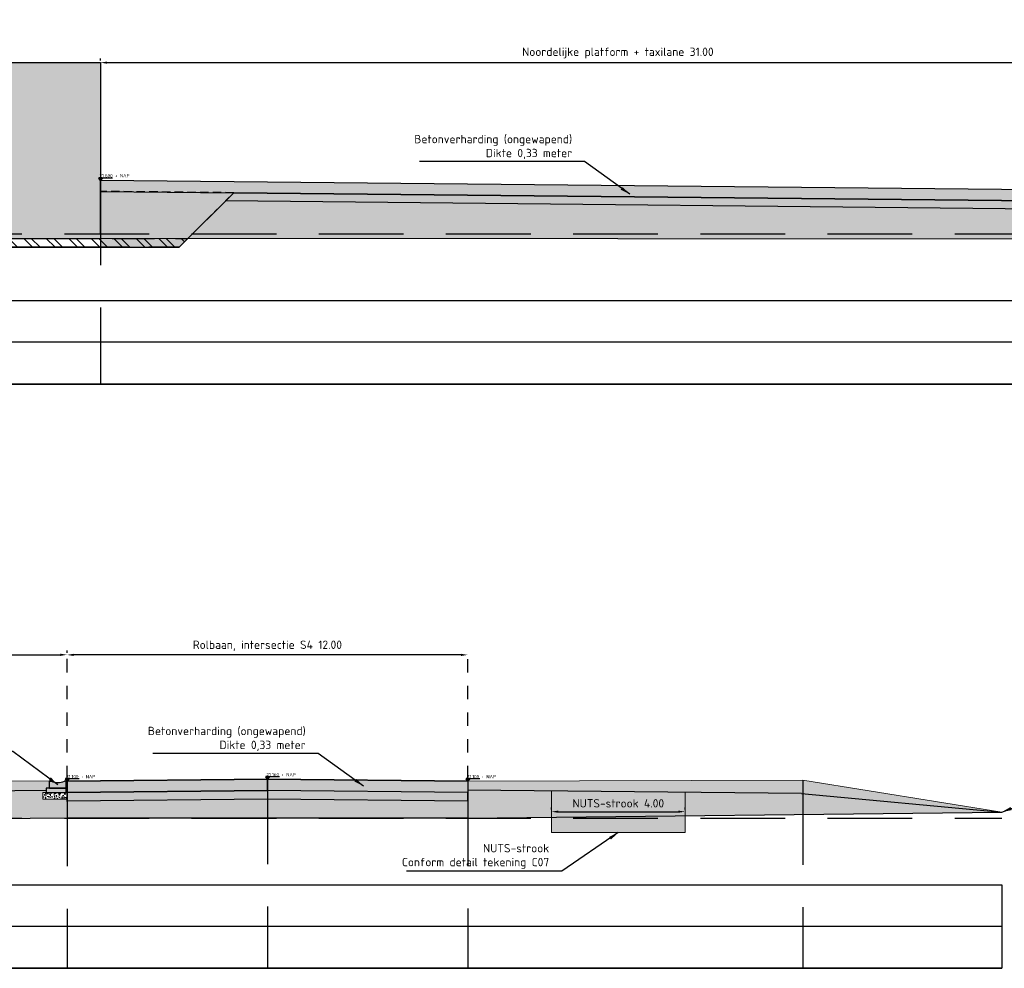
# Model space of a CAD drawing. Header units: metres. Extents: x 175829 to 176206141, y 407048 to 407918896.
# Tile 229 of 256: x 180824 to 180854, y 407084 to 407113. Entities that reach past the tile are written whole.
import ezdxf

# ---------------------------------------------------------------- set-up
doc = ezdxf.new("R2010")
doc.units = ezdxf.units.M
doc.header["$LTSCALE"] = 0.2
doc.header["$PDMODE"] = 3
doc.header["$PDSIZE"] = 1
for name, pattern in [('ACAD_ISO08W100', [36, 24, -3, 6, -3]), ('DASHED', [19.05, 12.7, -6.35]), ('XX-HIDDEN', [4, 2, -2])]:
    doc.linetypes.add(name, pattern=pattern)
for name, color, linetype in [('B-GW-BK-DWARSPROFIELEN_AANVULLING_HANGARS-A', 243, 'DASHED'), ('B-GW-BK-DWARSPROFIELEN_AANVULLING_HANGARS-G', 243, 'DASHED'), ('N-BOUWKUNDIG-FUNDERINGSBALK-GEBOUW-A', 170, 'Continuous'), ('N-BOUWKUNDIG-FUNDERINGSBALK-GEBOUW-G', 170, 'Continuous'), ('N-GW-GW_GRONDWERK_TERREININRICHTINGEN_0.40-MV-G', 2, 'Continuous'), ('N-GW-VH-DWARSPROFIELEN_MAAIVELDLIJN_NIEUW-G', 4, 'Continuous'), ('N-GW-VH-DWARSPROFIELEN_ONTGRAVEN-A', 254, 'DASHED'), ('N-GW-VH-DWARSPROFIELEN_ONTGRAVEN-G', 3, 'DASHED'), ('N-GW-VH_GRONDWERK_VERHARDINGEN_S&R_0.58-MV-A', 252, 'Continuous'), ('N-WE-VH-BETONVERHARDING_330mm_PLATFORM-S&R-G', 3, 'Continuous'), ('N-WE-VH-BETONVERHARDING_MOLGOTEN_PLATFORM-S&R-A', 253, 'Continuous'), ('N-WE-VH-BETONVERHARDING_MOLGOTEN_PLATFORM-S&R-G', 3, 'Continuous'), ('N-WE-VH-BETONVERHARDING_PLATFORM-S&R_AFWATERINGSGOOT_BETONSLOOF_DETAIL-A', 252, 'Continuous'), ('N-WE-VH-BETONVERHARDING_PLATFORM-S&R_AFWATERINGSGOOT_BETONSLOOF_DETAIL-G', 2, 'Continuous'), ('N-WE-VH-CO-VOEGEN_BETONVERHARDING_UITZET_CONSTRUCTIEVOEG-G', 254, 'ACAD_ISO08W100'), ('N-WE-VH-GRONDWERK_BETONGRANULAAT_S&R-G', 3, 'Continuous'), ('X-HOOGTES-XX_HOOGTE_BETONVERHARDING_AFGEWERKT-T', 7, 'Continuous'), ('X-XX-AL-DWARSPROFIELEN-G', 2, 'Continuous'), ('X-XX-AL-DWARSPROFIELEN_20.00+NAP-G', 255, 'DASHED'), ('X-XX-AL-DWARSPROFIELEN_BESTAANDE_MAAIVELD_VOOR_OPBREKEN-G', 222, 'Continuous')]:
    doc.layers.add(name, color=color, linetype=linetype)
for name, color, linetype, lineweight in [('B-WE-VH-GRONDWERK_BETONGRANULAAT_S&R-G', 254, 'Continuous', 18), ('N-GW-TI_AFWERKING_TERREIN_GROND-A', 94, 'Continuous', 13), ('N-GW-TI_AFWERKING_TERREIN_GROND-G', 3, 'Continuous', 13), ('N-OI-K&L-KABELS_LEIDINGEN-NUTSSTROOK-A', 30, 'Continuous', 13), ('N-OI-K&L-KABELS_LEIDINGEN-NUTSSTROOK-G', 30, 'Continuous', 13), ('N-WE-VH-GRONDWERK_BETONGRANULAAT_S&R-A', 252, 'Continuous', 18)]:
    doc.layers.add(name, color=color, linetype=linetype, lineweight=lineweight)
doc.layers.add('N-WE-VH-BETONVERHARDING_330mm_PLATFORM-S&R-A', color=7, linetype='Continuous', true_color=0xf0f0f0)
doc.styles.add('NLCS 2.5 mm', font='isocpeur.ttf', dxfattribs={"height": 2.5})
doc.styles.add('NLCS-ISO', font='isocpeur.ttf')
doc.styles.add('RVB 5.0 mm IT', font='isocpeur.ttf', dxfattribs={"height": 5})
doc.dimstyles.new('NLCS-ARROW', dxfattribs={"dimtxt": 2.5, "dimasz": 3, "dimexe": 1.25, "dimexo": 0.625, "dimgap": 0.75, "dimtad": 1, "dimzin": 0, "dimdsep": 46, "dimtxsty": 'NLCS 2.5 mm', "dimcen": 0, "dimdle": 1, "dimclrd": 1, "dimclre": 251, "dimclrt": 7, "dimazin": 0, "dimtfac": 1, "dimtmove": 1, "dimatfit": 3, "dimfxl": 1, "dimtfillclr": 7, "dimtolj": 1, "dimtzin": 0, "dimarcsym": 0})

# ---------------------------------------------------------------- blocks, each defined once
blk = doc.blocks.new('*D100')
at = {"layer": 'Defpoints', "color": 0, "transparency": 16777216}
for p in [(180826.827, 407111.31), (180857.827, 407111.31), (180857.827, 407107.475)]:
    blk.add_point(p, dxfattribs=at)
at = {"layer": 'X-XX-AL-DWARSPROFIELEN-G', "color": 251, "linetype": 'XX-HIDDEN', "lineweight": -2, "transparency": 16777216}
for p, q in [((180826.827, 407111.372), (180826.827, 407111.435)), ((180857.827, 407107.537), (180857.827, 407111.435))]:
    blk.add_line(p, q, dxfattribs=at)
at = {"layer": 'X-XX-AL-DWARSPROFIELEN-G', "color": 1, "lineweight": -2, "transparency": 16777216}
blk.add_line((180827.027, 407111.31), (180857.627, 407111.31), dxfattribs=at)
at = {"layer": 'X-XX-AL-DWARSPROFIELEN-G', "color": 1, "transparency": 16777216}
for points in [[(180827.027, 407111.343), (180827.027, 407111.276), (180826.827, 407111.31)], [(180857.627, 407111.343), (180857.627, 407111.276), (180857.827, 407111.31)]]:
    blk.add_solid(points, dxfattribs=at)
at = {"layer": 'X-XX-AL-DWARSPROFIELEN-G', "color": 7, "transparency": 16777216, "insert": (180842.327, 407111.597), "char_height": 0.25, "attachment_point": 5, "style": 'NLCS-ISO'}
blk.add_mtext('\\A1;Noordelijke platform + taxilane 31.00', dxfattribs=at)
blk = doc.blocks.new('*D99')
at = {"layer": 'Defpoints', "color": 0, "transparency": 16777216}
for p in [(180825.827, 407093.571), (180825.827, 407089.787), (180837.829, 407089.785)]:
    blk.add_point(p, dxfattribs=at)
at = {"layer": 'X-XX-AL-DWARSPROFIELEN-G', "color": 251, "linetype": 'XX-HIDDEN', "lineweight": -2, "transparency": 16777216}
for p, q in [((180825.827, 407089.849), (180825.827, 407093.696)), ((180837.829, 407089.847), (180837.829, 407093.696))]:
    blk.add_line(p, q, dxfattribs=at)
at = {"layer": 'X-XX-AL-DWARSPROFIELEN-G', "color": 1, "lineweight": -2, "transparency": 16777216}
blk.add_line((180837.629, 407093.571), (180826.027, 407093.571), dxfattribs=at)
at = {"layer": 'X-XX-AL-DWARSPROFIELEN-G', "color": 1, "transparency": 16777216}
for points in [[(180826.027, 407093.605), (180826.027, 407093.538), (180825.827, 407093.571)], [(180837.629, 407093.605), (180837.629, 407093.538), (180837.829, 407093.571)]]:
    blk.add_solid(points, dxfattribs=at)
at = {"layer": 'X-XX-AL-DWARSPROFIELEN-G', "color": 7, "transparency": 16777216, "insert": (180831.828, 407093.846), "char_height": 0.25, "attachment_point": 5, "style": 'NLCS-ISO'}
blk.add_mtext('\\A1;Rolbaan, intersectie S4 12.00', dxfattribs=at)
blk = doc.blocks.new('*D95')
at = {"layer": 'Defpoints', "color": 0, "transparency": 16777216}
for p in [(180814.497, 407093.575), (180825.827, 407093.575), (180825.827, 407093.575)]:
    blk.add_point(p, dxfattribs=at)
at = {"layer": 'N-GW-TI_AFWERKING_TERREIN_GROND-G', "color": 251, "linetype": 'XX-HIDDEN', "lineweight": -2, "transparency": 16777216}
for p, q in [((180814.497, 407093.637), (180814.497, 407093.7)), ((180825.827, 407093.637), (180825.827, 407093.7))]:
    blk.add_line(p, q, dxfattribs=at)
at = {"layer": 'N-GW-TI_AFWERKING_TERREIN_GROND-G', "color": 1, "lineweight": -2, "transparency": 16777216}
blk.add_line((180814.697, 407093.575), (180825.627, 407093.575), dxfattribs=at)
at = {"layer": 'N-GW-TI_AFWERKING_TERREIN_GROND-G', "color": 1, "transparency": 16777216}
for points in [[(180814.697, 407093.608), (180814.697, 407093.541), (180814.497, 407093.575)], [(180825.627, 407093.608), (180825.627, 407093.541), (180825.827, 407093.575)]]:
    blk.add_solid(points, dxfattribs=at)
at = {"layer": 'N-GW-TI_AFWERKING_TERREIN_GROND-G', "color": 7, "transparency": 16777216, "insert": (180820.162, 407093.862), "char_height": 0.25, "attachment_point": 5, "style": 'NLCS-ISO'}
blk.add_mtext('\\A1;Afwateringsgoot + TWY strip 11.33', dxfattribs=at)
blk = doc.blocks.new('*D94')
at = {"layer": 'Defpoints', "color": 0, "transparency": 16777216}
for p in [(180840.339, 407088.874), (180844.339, 407088.876), (180844.339, 407088.876)]:
    blk.add_point(p, dxfattribs=at)
at = {"layer": 'N-GW-TI_AFWERKING_TERREIN_GROND-G', "color": 251, "linetype": 'XX-HIDDEN', "lineweight": -2, "transparency": 16777216}
for p, q in [((180840.339, 407088.937), (180840.339, 407089.001)), ((180844.339, 407088.938), (180844.339, 407089.001))]:
    blk.add_line(p, q, dxfattribs=at)
at = {"layer": 'N-GW-TI_AFWERKING_TERREIN_GROND-G', "color": 1, "lineweight": -2, "transparency": 16777216}
blk.add_line((180840.539, 407088.876), (180844.139, 407088.876), dxfattribs=at)
at = {"layer": 'N-GW-TI_AFWERKING_TERREIN_GROND-G', "color": 1, "transparency": 16777216}
for points in [[(180840.539, 407088.909), (180840.539, 407088.842), (180840.339, 407088.876)], [(180844.139, 407088.909), (180844.139, 407088.842), (180844.339, 407088.876)]]:
    blk.add_solid(points, dxfattribs=at)
at = {"layer": 'N-GW-TI_AFWERKING_TERREIN_GROND-G', "color": 7, "transparency": 16777216, "insert": (180842.339, 407089.126), "char_height": 0.25, "attachment_point": 5, "style": 'NLCS-ISO'}
blk.add_mtext('\\A1;NUTS-strook 4.00', dxfattribs=at)

msp = doc.modelspace()

# ---------------------------------------------------------------- hatches: boundary and pattern name
at = {"layer": 'B-GW-BK-DWARSPROFIELEN_AANVULLING_HANGARS-A', "transparency": 33554483}
h = msp.add_hatch(color=256, dxfattribs=at)
h.dxf.hatch_style = 1
h.paths.add_polyline_path([(180830.8275, 407107.4139), (180826.8275, 407107.4538), (180826.8275, 407105.7846), (180829.1812, 407105.7846)])
at = {"layer": 'B-WE-VH-GRONDWERK_BETONGRANULAAT_S&R-G', "transparency": 33554559}
h = msp.add_hatch(dxfattribs=at)
h.set_pattern_fill('AR-CONC', color=256, scale=0.001)
h.set_pattern_definition([(50, (46.5, -17.88), (0.182184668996, -0.01593908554), [0.01905, -0.20955]), (355, (46.5, -17.88), (-0.035243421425, 0.19105684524), [0.01524, -0.16764058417]), (100.4514447, (46.51518, -17.88134), (0.14694124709, 0.17511775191), [0.0161900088, -0.1780902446]), (46.1842, (46.5, -17.8292), (0.27107904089, -0.04204232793), [0.028575, -0.314325]), (96.63555761, (46.5226, -17.8327), (0.23740413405, 0.2474261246), [0.02428502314, -0.26713560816]), (351.18415117, (46.5, -17.8292), (0.23740413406, 0.24742612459), [0.02285996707, -0.25145973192]), (21, (46.5254, -17.8419), (0.15161439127, -0.102265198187), [0.01905, -0.20955]), (326, (46.5254, -17.8419), (0.06180202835, 0.18418796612), [0.01524, -0.16764]), (71.451445, (46.53803, -17.85043), (0.21341641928, 0.081922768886), [0.0161900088, -0.1780899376]), (37.5, (46.5, -17.88001), (0.003088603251, 0.084555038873), [0, -0.165608, 0, -0.17018, 0, -0.168275]), (7.5, (46.5, -17.88001), (0.06681966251, 0.100180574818), [0, -0.097028, 0, -0.161798, 0, -0.064135]), (327.5, (46.44336, -17.88001), (0.135590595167, -0.005728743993), [0, -0.0635, 0, -0.19812, 0, -0.26289]), (317.5, (46.41796, -17.88001), (0.148129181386, 0.025426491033), [0, -0.08255, 0, -0.131572, 0, -0.18669])])
h.paths.add_polyline_path([(180825.8275, 407089.4546), (180825.1025, 407089.4546), (180825.1025, 407089.2546), (180825.8275, 407089.2546)])
at = {"layer": 'N-BOUWKUNDIG-FUNDERINGSBALK-GEBOUW-A', "ltscale": 0.5, "transparency": 33554559}
h = msp.add_hatch(color=256, dxfattribs=at)
h.dxf.hatch_style = 1
h.paths.add_polyline_path([(180826.8275, 407106.0442), (180826.8275, 407111.3096), (180805.3275, 407111.3096), (180805.3275, 407106.0548)])
at = {"layer": 'N-GW-TI_AFWERKING_TERREIN_GROND-A', "transparency": 33554559}
h = msp.add_hatch(color=256, dxfattribs=at)
h.dxf.hatch_style = 1
h.paths.add_polyline_path([(180825.3025, 407089.7846), (180815.826, 407089.8246), (180815.8275, 407089.4246), (180825.2025, 407089.5196), (180825.2025, 407089.5846), (180825.3025, 407089.5846)])
h = msp.add_hatch(color=256, dxfattribs=at)
h.dxf.hatch_style = 1
h.paths.add_polyline_path([(180847.8647, 407089.8229), (180837.8293, 407089.7846), (180837.8293, 407089.5246), (180847.8275, 407089.4246), (180853.8275, 407088.8646)])
at = {"layer": 'N-GW-VH-DWARSPROFIELEN_ONTGRAVEN-A', "ltscale": 0.5, "true_color": 0xe6e6e6}
h = msp.add_hatch(dxfattribs=at)
h.set_pattern_fill('ANSI32', color=254, scale=0.05, angle=90)
h.set_pattern_definition([(135, (1577.54726, 548.921), (-0.33675960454, -0.33675960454), []), (135, (1577.54726, 549.1455), (-0.33675960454, -0.33675960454), [])])
h.paths.add_polyline_path([(180829.4422, 407106.0429), (180829.1812, 407105.7846), (180802.9738, 407105.7846), (180802.6995, 407106.0561)])
at = {"layer": 'N-GW-VH_GRONDWERK_VERHARDINGEN_S&R_0.58-MV-A', "ltscale": 0.5, "true_color": 0xe6e6e6, "transparency": 33554585}
h = msp.add_hatch(color=254, dxfattribs=at)
h.dxf.hatch_style = 1
h.paths.add_polyline_path([(180857.8275, 407106.1846), (180857.8275, 407106.8946), (180830.5781, 407107.1671), (180829.5853, 407106.1846)])
h.paths.add_polyline_path([(180857.8275, 407106.0246), (180857.8275, 407106.1846), (180829.5853, 407106.1846), (180829.4422, 407106.0429)])
h = msp.add_hatch(color=254, dxfattribs=at)
h.dxf.hatch_style = 1
h.paths.add_polyline_path([(180765.3275, 407088.6846), (180759.3275, 407088.6846), (180759.3275, 407088.5746), (180765.3275, 407088.5746)])
h.paths.add_polyline_path([(180771.3275, 407088.6846), (180765.3275, 407088.6846), (180765.3275, 407088.5746), (180771.3275, 407088.5746)])
h.paths.add_polyline_path([(180781.3275, 407088.6846), (180771.3275, 407088.6846), (180771.3275, 407088.5746), (180771.3279, 407088.5746), (180781.3275, 407088.5946)])
h.paths.add_polyline_path([(180825.8293, 407088.6846), (180815.8275, 407088.6846), (180815.8275, 407088.5946), (180815.8291, 407088.5946)])
h.paths.add_polyline_path([(180814.4975, 407088.6846), (180814.4975, 407088.5962), (180815.8275, 407088.5946), (180815.8275, 407088.6846)])
h.paths.add_polyline_path([(180782.2179, 407088.6846), (180782.2175, 407089.0346), (180798.5775, 407089.0346), (180798.5775, 407089.4246), (180781.3276, 407089.3846), (180781.3275, 407088.6846)])
h.paths.add_polyline_path([(180782.218, 407088.5956), (180782.2179, 407088.6846), (180781.3275, 407088.6846), (180781.3275, 407088.5946)])
h.paths.add_polyline_path([(180798.5775, 407089.0346), (180814.3575, 407089.0346), (180814.4975, 407089.0346), (180814.4975, 407088.6846), (180815.8275, 407088.6846), (180815.8275, 407089.4246), (180798.5775, 407089.4246)])
h.paths.add_polyline_path([(180837.8275, 407089.2046), (180831.8275, 407089.2646), (180831.8275, 407088.6846), (180837.8275, 407088.6846)])
h.paths.add_polyline_path([(180831.8275, 407089.2646), (180825.8289, 407089.2046), (180825.8289, 407089.3446), (180825.8275, 407089.3446), (180825.8275, 407088.6846), (180825.8293, 407088.6846), (180831.8275, 407088.6846)])
h.paths.add_polyline_path([(180825.2025, 407089.4546), (180825.2025, 407089.5184), (180815.8275, 407089.4246), (180815.8275, 407088.6846), (180825.8275, 407088.6846), (180825.8275, 407089.2546), (180825.1025, 407089.2546), (180825.1025, 407089.4546)])
h.paths.add_polyline_path([(180825.8025, 407089.5244), (180825.8025, 407089.4546), (180825.8275, 407089.4546), (180825.8275, 407089.5246)])
h.paths.add_polyline_path([(180765.3275, 407089.2546), (180759.3282, 407089.1946), (180759.3282, 407089.2746), (180759.3275, 407089.2746), (180759.3275, 407088.6846), (180765.3275, 407088.6846)])
h.paths.add_polyline_path([(180771.3275, 407089.1946), (180765.3275, 407089.2546), (180765.3275, 407088.6846), (180771.3275, 407088.6846)])
h.paths.add_polyline_path([(180772.0538, 407089.4432), (180772.0538, 407089.2432), (180771.3288, 407089.2433), (180771.3288, 407089.4433)])
h.paths.add_polyline_path([(180781.3275, 407089.3846), (180771.3275, 407089.4546), (180771.3275, 407088.6846), (180781.3275, 407088.6846)])
h = msp.add_hatch(color=254, dxfattribs=at)
h.dxf.hatch_style = 1
h.paths.add_polyline_path([(180837.8293, 407089.5246), (180837.8275, 407088.6846), (180853.8275, 407088.8646), (180847.8275, 407089.4246)])
at = {"layer": 'N-OI-K&L-KABELS_LEIDINGEN-NUTSSTROOK-A', "transparency": 33554483}
h = msp.add_hatch(color=256, dxfattribs=at)
h.dxf.hatch_style = 1
h.paths.add_polyline_path([(180844.3389, 407089.4595), (180842.3391, 407089.4795), (180840.3393, 407089.4995), (180840.3393, 407088.2495), (180844.3393, 407088.2495)])
at = {"layer": 'N-WE-VH-BETONVERHARDING_330mm_PLATFORM-S&R-A'}
h = msp.add_hatch(color=256, dxfattribs=at)
h.dxf.hatch_style = 1
h.paths.add_polyline_path([(180857.8275, 407107.1446), (180857.8275, 407107.4746), (180826.8275, 407107.7846), (180826.8242, 407107.4538)])
h = msp.add_hatch(color=256, dxfattribs=at)
h.dxf.hatch_style = 1
h.paths.add_polyline_path([(180831.8284, 407089.8446), (180825.8275, 407089.7846), (180825.8275, 407089.4546), (180831.8284, 407089.5146)])
h.paths.add_polyline_path([(180837.8293, 407089.7846), (180831.8284, 407089.8446), (180831.8284, 407089.5146), (180837.8293, 407089.4546)])
at = {"layer": 'N-WE-VH-BETONVERHARDING_MOLGOTEN_PLATFORM-S&R-A', "transparency": 33554687}
h = msp.add_hatch(color=256, dxfattribs=at)
h.dxf.hatch_style = 1
edge = h.paths.add_edge_path()
edge.add_line((180825.8025, 407089.7846), (180825.7525, 407089.7846))
edge.add_arc((180825.5525, 407090.3385), 0.5889, 250.14751, 289.85249, ccw=False)
edge.add_line((180825.3525, 407089.7846), (180825.3025, 407089.7846))
edge.add_line((180825.3025, 407089.7846), (180825.3025, 407089.5846))
edge.add_line((180825.3025, 407089.5846), (180825.8025, 407089.5846))
edge.add_line((180825.8025, 407089.5846), (180825.8025, 407089.7846))
at = {"layer": 'N-WE-VH-BETONVERHARDING_PLATFORM-S&R_AFWATERINGSGOOT_BETONSLOOF_DETAIL-A'}
h = msp.add_hatch(color=256, dxfattribs=at)
h.dxf.hatch_style = 1
h.paths.add_polyline_path([(180825.8025, 407089.5846), (180825.2025, 407089.5846), (180825.2025, 407089.4546), (180825.8025, 407089.4546)])
at = {"layer": 'N-WE-VH-CO-VOEGEN_BETONVERHARDING_UITZET_CONSTRUCTIEVOEG-G', "ltscale": 0.4}
h = msp.add_hatch(color=256, dxfattribs=at)
h.dxf.hatch_style = 1
h.paths.add_polyline_path([(180825.8275, 407089.7796), (180825.8025, 407089.7796), (180825.8025, 407089.4546), (180825.8275, 407089.4546)])
at = {"layer": 'N-WE-VH-GRONDWERK_BETONGRANULAAT_S&R-A', "ltscale": 0.5, "true_color": 0xe6e6e6, "transparency": 33554534}
h = msp.add_hatch(color=254, dxfattribs=at)
h.dxf.hatch_style = 1
h.paths.add_polyline_path([(180830.8275, 407107.4139), (180830.5781, 407107.1671), (180857.8275, 407106.8946), (180857.8275, 407107.1446)])
h = msp.add_hatch(color=254, dxfattribs=at)
h.dxf.hatch_style = 1
h.paths.add_polyline_path([(180831.8284, 407089.5146), (180825.8289, 407089.4546), (180825.8289, 407089.2046), (180831.8289, 407089.2646), (180837.8289, 407089.2046), (180837.8289, 407089.4546)])
at = {"layer": 'X-HOOGTES-XX_HOOGTE_BETONVERHARDING_AFGEWERKT-T', "ltscale": 0.5, "true_color": 0x000000}
h = msp.add_hatch(color=18, dxfattribs=at)
h.dxf.hatch_style = 1
h.paths.add_polyline_path([(180826.8775, 407107.8646), (180826.7775, 407107.8646), (180826.7775, 407107.8446), (180826.8275, 407107.8446), (180826.8775, 407107.8446)])
h.paths.add_polyline_path([(180826.8775, 407107.8446), (180826.8275, 407107.8446), (180826.8275, 407107.7846)])
h.paths.add_polyline_path([(180826.8275, 407107.8446), (180826.7775, 407107.8446), (180826.8275, 407107.7846)])
h = msp.add_hatch(color=18, dxfattribs=at)
h.dxf.hatch_style = 1
h.paths.add_polyline_path([(180826.8775, 407107.8646), (180826.7775, 407107.8646), (180826.7775, 407107.8446), (180826.8275, 407107.8446), (180826.8775, 407107.8446)])
h.paths.add_polyline_path([(180826.8775, 407107.8446), (180826.8275, 407107.8446), (180826.8275, 407107.7846)])
h.paths.add_polyline_path([(180826.8275, 407107.8446), (180826.7775, 407107.8446), (180826.8275, 407107.7846)])
h = msp.add_hatch(color=18, dxfattribs=at)
h.dxf.hatch_style = 1
h.paths.add_polyline_path([(180825.8775, 407089.8646), (180825.7775, 407089.8646), (180825.7775, 407089.8446), (180825.8275, 407089.8446), (180825.8775, 407089.8446)])
h.paths.add_polyline_path([(180825.8775, 407089.8446), (180825.8275, 407089.8446), (180825.8275, 407089.7846)])
h.paths.add_polyline_path([(180825.8275, 407089.8446), (180825.7775, 407089.8446), (180825.8275, 407089.7846)])
h = msp.add_hatch(color=18, dxfattribs=at)
h.dxf.hatch_style = 1
h.paths.add_polyline_path([(180825.8775, 407089.8646), (180825.7775, 407089.8646), (180825.7775, 407089.8446), (180825.8275, 407089.8446), (180825.8775, 407089.8446)])
h.paths.add_polyline_path([(180825.8775, 407089.8446), (180825.8275, 407089.8446), (180825.8275, 407089.7846)])
h.paths.add_polyline_path([(180825.8275, 407089.8446), (180825.7775, 407089.8446), (180825.8275, 407089.7846)])
h = msp.add_hatch(color=18, dxfattribs=at)
h.dxf.hatch_style = 1
h.paths.add_polyline_path([(180831.8784, 407089.9246), (180831.7784, 407089.9246), (180831.7784, 407089.9046), (180831.8284, 407089.9046), (180831.8784, 407089.9046)])
h.paths.add_polyline_path([(180831.8784, 407089.9046), (180831.8284, 407089.9046), (180831.8284, 407089.8446)])
h.paths.add_polyline_path([(180831.8284, 407089.9046), (180831.7784, 407089.9046), (180831.8284, 407089.8446)])
h = msp.add_hatch(color=18, dxfattribs=at)
h.dxf.hatch_style = 1
h.paths.add_polyline_path([(180831.8784, 407089.9246), (180831.7784, 407089.9246), (180831.7784, 407089.9046), (180831.8284, 407089.9046), (180831.8784, 407089.9046)])
h.paths.add_polyline_path([(180831.8784, 407089.9046), (180831.8284, 407089.9046), (180831.8284, 407089.8446)])
h.paths.add_polyline_path([(180831.8284, 407089.9046), (180831.7784, 407089.9046), (180831.8284, 407089.8446)])
h = msp.add_hatch(color=18, dxfattribs=at)
h.dxf.hatch_style = 1
h.paths.add_polyline_path([(180837.8793, 407089.8646), (180837.7793, 407089.8646), (180837.7793, 407089.8446), (180837.8293, 407089.8446), (180837.8793, 407089.8446)])
h.paths.add_polyline_path([(180837.8793, 407089.8446), (180837.8293, 407089.8446), (180837.8293, 407089.7846)])
h.paths.add_polyline_path([(180837.8293, 407089.8446), (180837.7793, 407089.8446), (180837.8293, 407089.7846)])
h = msp.add_hatch(color=18, dxfattribs=at)
h.dxf.hatch_style = 1
h.paths.add_polyline_path([(180837.8793, 407089.8646), (180837.7793, 407089.8646), (180837.7793, 407089.8446), (180837.8293, 407089.8446), (180837.8793, 407089.8446)])
h.paths.add_polyline_path([(180837.8793, 407089.8446), (180837.8293, 407089.8446), (180837.8293, 407089.7846)])
h.paths.add_polyline_path([(180837.8293, 407089.8446), (180837.7793, 407089.8446), (180837.8293, 407089.7846)])

# ---------------------------------------------------------------- linework, layer by layer
at = {"layer": 'B-GW-BK-DWARSPROFIELEN_AANVULLING_HANGARS-A', "flags": 128}
msp.add_lwpolyline([(180826.8275, 407106.1846), (180826.8275, 407107.7846)], dxfattribs=at)
at = {"layer": 'B-GW-BK-DWARSPROFIELEN_AANVULLING_HANGARS-G', "ltscale": 0.1, "flags": 128}
msp.add_lwpolyline([(180830.8275, 407107.4139), (180826.8275, 407107.4538), (180826.8275, 407105.7846), (180829.1812, 407105.7846), (180830.8275, 407107.4139)], dxfattribs=at)
at = {"layer": 'B-WE-VH-GRONDWERK_BETONGRANULAAT_S&R-G', "flags": 128}
msp.add_lwpolyline([(180825.8275, 407088.6846), (180825.8275, 407089.7846)], dxfattribs=at)
msp.add_lwpolyline([(180825.8275, 407089.4546), (180825.1025, 407089.4546), (180825.1025, 407089.2546), (180825.8275, 407089.2546)], close=True, dxfattribs=at)
at = {"layer": 'N-BOUWKUNDIG-FUNDERINGSBALK-GEBOUW-G', "color": 254, "ltscale": 0.5, "true_color": 0xe6e6e6}
msp.add_lwpolyline([(180826.8275, 407105.7846), (180805.3275, 407105.7846), (180805.3275, 407111.3096), (180826.8275, 407111.3096)], close=True, dxfattribs=at)
at = {"layer": 'N-GW-GW_GRONDWERK_TERREININRICHTINGEN_0.40-MV-G', "color": 254, "true_color": 0xe6e6e6}
msp.add_line((180847.8275, 407089.4246), (180837.8275, 407089.5246), dxfattribs=at)
at = {"layer": 'N-GW-GW_GRONDWERK_TERREININRICHTINGEN_0.40-MV-G', "color": 254, "ltscale": 0.5, "true_color": 0xe6e6e6, "flags": 128}
for points in [[(180815.8275, 407089.4246), (180825.2025, 407089.5196)], [(180847.8275, 407089.4246), (180853.8275, 407088.8646)]]:
    msp.add_lwpolyline(points, dxfattribs=at)
at = {"layer": 'N-GW-TI_AFWERKING_TERREIN_GROND-G', "flags": 128}
for points in [[(180815.826, 407089.8246), (180825.3025, 407089.7846), (180825.3025, 407089.5846), (180825.2025, 407089.5846), (180825.2025, 407089.5196), (180815.8275, 407089.4246)], [(180847.8647, 407089.8229), (180837.8293, 407089.7846), (180837.8293, 407089.5246), (180847.8275, 407089.4246), (180853.8275, 407088.8646)]]:
    msp.add_lwpolyline(points, close=True, dxfattribs=at)
at = {"layer": 'N-GW-VH-DWARSPROFIELEN_MAAIVELDLIJN_NIEUW-G', "color": 254, "ltscale": 0.5, "true_color": 0xe6e6e6, "flags": 128}
for points in [[(180830.8275, 407107.4139), (180829.1812, 407105.7846)], [(180857.8275, 407107.1446), (180830.8275, 407107.4139)], [(180802.9738, 407105.7846), (180829.1812, 407105.7846)]]:
    msp.add_lwpolyline(points, dxfattribs=at)
at = {"layer": 'N-GW-VH-DWARSPROFIELEN_ONTGRAVEN-G', "color": 254, "ltscale": 0.5, "true_color": 0xe6e6e6, "flags": 128}
for points in [[(180829.4422, 407106.0429), (180829.1812, 407105.7846), (180802.9738, 407105.7846), (180802.6995, 407106.0561), (180829.4422, 407106.0429)], [(180825.8275, 407089.1846), (180825.8275, 407089.4346)]]:
    msp.add_lwpolyline(points, dxfattribs=at)
at = {"layer": 'N-OI-K&L-KABELS_LEIDINGEN-NUTSSTROOK-G', "flags": 128}
msp.add_lwpolyline([(180842.3391, 407089.4795), (180844.3389, 407089.4595), (180844.3393, 407088.2495), (180840.3393, 407088.2495), (180840.3393, 407089.4995), (180842.3391, 407089.4795)], dxfattribs=at)
at = {"layer": 'N-WE-VH-BETONVERHARDING_330mm_PLATFORM-S&R-G', "flags": 128}
for points in [[(180857.8275, 407107.1446), (180857.8275, 407107.4746), (180826.8275, 407107.7846), (180826.8242, 407107.4538), (180857.8275, 407107.1446)], [(180825.8275, 407089.7846), (180831.8284, 407089.8446), (180831.8284, 407089.5146), (180831.8284, 407089.8446), (180825.8275, 407089.7846), (180825.8275, 407089.4546), (180831.8284, 407089.5146)], [(180837.8293, 407089.7846), (180831.8284, 407089.8446), (180831.8284, 407089.5146), (180831.8284, 407089.8446), (180837.8293, 407089.7846), (180837.8293, 407089.4546), (180831.8284, 407089.5146)]]:
    msp.add_lwpolyline(points, dxfattribs=at)
at = {"layer": 'N-WE-VH-BETONVERHARDING_MOLGOTEN_PLATFORM-S&R-G', "transparency": 33554687}
for p, q in [((180825.3025, 407089.5846), (180825.3025, 407089.7846)), ((180825.3025, 407089.7846), (180825.3525, 407089.7846)), ((180825.8025, 407089.7846), (180825.7525, 407089.7846)), ((180825.8025, 407089.5846), (180825.8025, 407089.7846)), ((180825.3025, 407089.5846), (180825.8025, 407089.5846))]:
    msp.add_line(p, q, dxfattribs=at)
msp.add_arc((180825.5525, 407090.3385), 0.5889, 250.14751, 289.85249, dxfattribs=at)
at = {"layer": 'N-WE-VH-BETONVERHARDING_PLATFORM-S&R_AFWATERINGSGOOT_BETONSLOOF_DETAIL-G', "flags": 128}
msp.add_lwpolyline([(180825.8025, 407089.5846), (180825.2025, 407089.5846), (180825.2025, 407089.4546), (180825.8025, 407089.4546), (180825.8025, 407089.5846)], dxfattribs=at)
at = {"layer": 'N-WE-VH-CO-VOEGEN_BETONVERHARDING_UITZET_CONSTRUCTIEVOEG-G', "ltscale": 0.4, "flags": 128}
msp.add_lwpolyline([(180825.8275, 407089.7796), (180825.8025, 407089.7796), (180825.8025, 407089.4546), (180825.8275, 407089.4546)], close=True, dxfattribs=at)
at = {"layer": 'N-WE-VH-GRONDWERK_BETONGRANULAAT_S&R-G', "color": 254, "ltscale": 0.5, "true_color": 0xe6e6e6, "flags": 128}
msp.add_lwpolyline([(180857.8275, 407107.1446), (180857.8275, 407106.8946), (180830.5781, 407107.1671), (180830.8275, 407107.4139)], close=True, dxfattribs=at)
msp.add_lwpolyline([(180837.8289, 407089.2046), (180837.8289, 407089.4546), (180831.8289, 407089.5146), (180825.8289, 407089.4546), (180825.8289, 407089.2046), (180831.8289, 407089.2646), (180837.8289, 407089.2046)], dxfattribs=at)
at = {"layer": 'X-HOOGTES-XX_HOOGTE_BETONVERHARDING_AFGEWERKT-T', "color": 18, "ltscale": 0.5, "true_color": 0x000000, "flags": 128}
for points in [[(180826.8775, 407107.8646), (180826.7775, 407107.8646), (180826.7775, 407107.8446), (180826.8275, 407107.8446), (180826.8275, 407107.7846), (180826.7775, 407107.8446), (180826.8775, 407107.8446), (180826.8275, 407107.7846), (180826.8775, 407107.8446), (180826.8775, 407107.8646)], [(180826.8775, 407107.8646), (180826.7775, 407107.8646), (180826.7775, 407107.8446), (180826.8275, 407107.8446), (180826.8275, 407107.7846), (180826.7775, 407107.8446), (180826.8775, 407107.8446), (180826.8275, 407107.7846), (180826.8775, 407107.8446), (180826.8775, 407107.8646)], [(180826.8775, 407107.8646), (180827.1908, 407107.8646)], [(180826.8775, 407107.8646), (180827.1908, 407107.8646)], [(180825.8775, 407089.8646), (180825.7775, 407089.8646), (180825.7775, 407089.8446), (180825.8275, 407089.8446), (180825.8275, 407089.7846), (180825.7775, 407089.8446), (180825.8775, 407089.8446), (180825.8275, 407089.7846), (180825.8775, 407089.8446), (180825.8775, 407089.8646)], [(180825.8775, 407089.8646), (180825.7775, 407089.8646), (180825.7775, 407089.8446), (180825.8275, 407089.8446), (180825.8275, 407089.7846), (180825.7775, 407089.8446), (180825.8775, 407089.8446), (180825.8275, 407089.7846), (180825.8775, 407089.8446), (180825.8775, 407089.8646)], [(180825.8775, 407089.8646), (180826.1908, 407089.8646)], [(180825.8775, 407089.8646), (180826.1908, 407089.8646)], [(180831.8784, 407089.9246), (180831.7784, 407089.9246), (180831.7784, 407089.9046), (180831.8284, 407089.9046), (180831.8284, 407089.8446), (180831.7784, 407089.9046), (180831.8784, 407089.9046), (180831.8284, 407089.8446), (180831.8784, 407089.9046), (180831.8784, 407089.9246)], [(180831.8784, 407089.9246), (180831.7784, 407089.9246), (180831.7784, 407089.9046), (180831.8284, 407089.9046), (180831.8284, 407089.8446), (180831.7784, 407089.9046), (180831.8784, 407089.9046), (180831.8284, 407089.8446), (180831.8784, 407089.9046), (180831.8784, 407089.9246)], [(180831.8784, 407089.9246), (180832.1917, 407089.9246)], [(180831.8784, 407089.9246), (180832.1917, 407089.9246)], [(180837.8793, 407089.8646), (180837.7793, 407089.8646), (180837.7793, 407089.8446), (180837.8293, 407089.8446), (180837.8293, 407089.7846), (180837.7793, 407089.8446), (180837.8793, 407089.8446), (180837.8293, 407089.7846), (180837.8793, 407089.8446), (180837.8793, 407089.8646)], [(180837.8793, 407089.8646), (180837.7793, 407089.8646), (180837.7793, 407089.8446), (180837.8293, 407089.8446), (180837.8293, 407089.7846), (180837.7793, 407089.8446), (180837.8793, 407089.8446), (180837.8293, 407089.7846), (180837.8793, 407089.8446), (180837.8793, 407089.8646)], [(180837.8793, 407089.8646), (180838.1926, 407089.8646)], [(180837.8793, 407089.8646), (180838.1926, 407089.8646)]]:
    msp.add_lwpolyline(points, dxfattribs=at)
at = {"layer": 'X-XX-AL-DWARSPROFIELEN-G', "color": 254, "ltscale": 0.5, "true_color": 0xe6e6e6, "flags": 128}
for points in [[(180703.8275, 407104.1846), (180883.8275, 407104.1846)], [(180703.8275, 407104.1846), (180742.8275, 407104.1846), (180773.8275, 407104.1846), (180795.3275, 407104.1846), (180809.0775, 407104.1846), (180815.3275, 407104.1846), (180821.5775, 407104.1846), (180835.3255, 407104.1846), (180883.8275, 407104.1846)], [(180883.8275, 407102.9346), (180703.8275, 407102.9346)], [(180703.8275, 407101.6846), (180883.8275, 407101.6846)], [(180703.8275, 407086.6846), (180853.8275, 407086.6846)], [(180703.8275, 407086.6846), (180742.8275, 407086.6846), (180773.8275, 407086.6846), (180795.3275, 407086.6846), (180809.0775, 407086.6846), (180815.3275, 407086.6846), (180821.5775, 407086.6846), (180835.3255, 407086.6846), (180853.8275, 407086.6846)], [(180853.8275, 407085.4346), (180703.8275, 407085.4346)], [(180703.8275, 407084.1846), (180853.8275, 407084.1846)]]:
    msp.add_lwpolyline(points, dxfattribs=at)
at = {"layer": 'X-XX-AL-DWARSPROFIELEN-G', "color": 254, "ltscale": 0.5, "true_color": 0xe6e6e6}
for points in [[(180703.8275, 407104.1846), (180883.8275, 407104.1846), (180883.8275, 407101.6846), (180703.8275, 407101.6846)], [(180703.8275, 407086.6846), (180853.8275, 407086.6846), (180853.8275, 407084.1846), (180703.8275, 407084.1846)]]:
    msp.add_lwpolyline(points, close=True, dxfattribs=at)
at = {"layer": 'X-XX-AL-DWARSPROFIELEN_20.00+NAP-G'}
for p, q in [((180826.8275, 407107.7846), (180826.8275, 407101.6846)), ((180703.8275, 407106.1846), (180883.8275, 407106.1846)), ((180825.8275, 407089.7796), (180825.8275, 407084.1846)), ((180831.83, 407089.8446), (180831.83, 407084.1846)), ((180837.8293, 407089.7846), (180837.8293, 407084.1846)), ((180847.8647, 407089.8229), (180847.8647, 407084.1846)), ((180703.8275, 407088.6846), (180853.8275, 407088.6846))]:
    msp.add_line(p, q, dxfattribs=at)
at = {"layer": 'X-XX-AL-DWARSPROFIELEN_BESTAANDE_MAAIVELD_VOOR_OPBREKEN-G', "color": 254, "true_color": 0xe6e6e6}
msp.add_line((180805.3275, 407106.0446), (180826.8275, 407106.0446), dxfattribs=at)
at = {"layer": 'X-XX-AL-DWARSPROFIELEN_BESTAANDE_MAAIVELD_VOOR_OPBREKEN-G', "color": 254, "ltscale": 0.5, "true_color": 0xe6e6e6, "flags": 128}
for points in [[(180857.8275, 407106.0246), (180826.8275, 407106.0446)], [(180837.8275, 407088.6846), (180853.8275, 407088.8646)], [(180837.8275, 407088.6846), (180825.8293, 407088.6846), (180815.8291, 407088.5946), (180813.848, 407088.5969)]]:
    msp.add_lwpolyline(points, dxfattribs=at)

# ---------------------------------------------------------------- texts
at = {"layer": 'N-GW-TI_AFWERKING_TERREIN_GROND-G', "color": 7, "insert": (180840.2704, 407087.165), "char_height": 0.25, "attachment_point": 9, "style": 'NLCS 2.5 mm'}
msp.add_mtext('\\A1;NUTS-strook\\PConform detail tekening C07', dxfattribs=at)
at = {"layer": 'X-HOOGTES-XX_HOOGTE_BETONVERHARDING_AFGEWERKT-T', "ltscale": 0.5, "style": 'RVB 5.0 mm IT'}
for s, p in [('21.600 + NAP', (180826.7975, 407107.8746)), ('21.100 + NAP', (180825.7975, 407089.8746)), ('21.160 + NAP', (180831.8, 407089.9346)), ('21.100 + NAP', (180837.7993, 407089.8746))]:
    msp.add_text(s, height=0.1, dxfattribs=at).set_placement(p)
at = {"layer": 'X-XX-AL-DWARSPROFIELEN-G', "color": 2, "ltscale": 0.5, "char_height": 0.25, "attachment_point": 9, "style": 'NLCS 2.5 mm'}
for insert in [(180840.9571, 407108.4198), (180832.9764, 407090.6934)]:
    msp.add_mtext('\\A1;Betonverharding (ongewapend)\\PDikte 0,33 meter', dxfattribs=dict(at, insert=insert))

# ---------------------------------------------------------------- dimensions: what is measured, and where the dimension line sits
at = {"layer": 'N-GW-TI_AFWERKING_TERREIN_GROND-G'}
for base, p1, p2, text, picture, middle in [((180825.8275, 407093.5746), (180814.4975, 407093.5746), (180825.8275, 407093.5746), 'Afwateringsgoot + TWY strip <>', '*D95', (180820.1625, 407093.8621)), ((180844.3391, 407088.8758), (180840.3393, 407088.8745), (180844.3391, 407088.8758), 'NUTS-strook <>', '*D94', (180842.3392, 407089.1259))]:
    dim = msp.add_linear_dim(base=base, p1=p1, p2=p2, text=text, dimstyle='NLCS-ARROW', override={"dimscale": 0.1, "dimtxt": 2.5, "dimasz": 2, "dimgap": 1.25, "dimtoh": 0, "dimtxsty": 'NLCS-ISO', "dimtix": 0, "dimtofl": 1, "dimtmove": 1, "dimatfit": 3}, dxfattribs=at)
    dim.commit()
    dim.dimension.update_dxf_attribs({"geometry": picture, "text_midpoint": middle})
at = {"layer": 'X-XX-AL-DWARSPROFIELEN-G'}
for base, p1, p2, text, override, picture, middle in [((180857.8275, 407111.3096), (180826.8275, 407111.3096), (180857.8275, 407107.4746), 'Noordelijke platform + taxilane <>', {"dimscale": 0.1, "dimasz": 2, "dimgap": 1.25, "dimtxsty": 'NLCS-ISO'}, '*D100', (180842.3275, 407111.5971)), ((180825.8275, 407093.5712), (180837.8293, 407089.7846), (180825.8275, 407089.7867), 'Rolbaan, intersectie S4 <>', {"dimscale": 0.1, "dimtxt": 2.5, "dimasz": 2, "dimgap": 1.25, "dimtoh": 0, "dimtxsty": 'NLCS-ISO', "dimtix": 0, "dimtofl": 1, "dimtmove": 1, "dimatfit": 3}, '*D99', (180831.8284, 407093.8462))]:
    dim = msp.add_linear_dim(base=base, p1=p1, p2=p2, text=text, dimstyle='NLCS-ARROW', override=override, dxfattribs=at)
    dim.commit()
    dim.dimension.update_dxf_attribs({"geometry": picture, "text_midpoint": middle})

# ---------------------------------------------------------------- leaders
at = {"layer": 'N-GW-TI_AFWERKING_TERREIN_GROND-G', "annotation_type": 0, "has_hookline": 1, "hookline_direction": 1, "text_width": 4.275}
msp.add_leader([(180842.3393, 407088.2495), (180840.6454, 407087.09), (180840.3454, 407087.09)], dimstyle='NLCS-ARROW', override={"dimscale": 0.1}, dxfattribs=at)
at = {"layer": 'X-XX-AL-DWARSPROFIELEN-G', "color": 254, "ltscale": 0.5, "true_color": 0xe6e6e6, "annotation_type": 0, "has_hookline": 1}
for points, hookline_direction, text_width in [([(180842.6842, 407107.3701), (180841.3321, 407108.3448), (180841.0321, 407108.3448)], 1, 4.575), ([(180825.5525, 407089.6846), (180824.1995, 407090.6793), (180823.8995, 407090.6793)], 1, 4.55), ([(180834.7035, 407089.6437), (180833.3514, 407090.6184), (180833.0514, 407090.6184)], 1, 4.575), ([(180853.8275, 407088.8646), (180855.1796, 407089.3703), (180855.4796, 407089.3703)], 0, 5.95)]:
    msp.add_leader(points, dimstyle='NLCS-ARROW', override={"dimscale": 0.1}, dxfattribs=dict(at, hookline_direction=hookline_direction, text_width=text_width))

doc.saveas('drawing.dxf')
